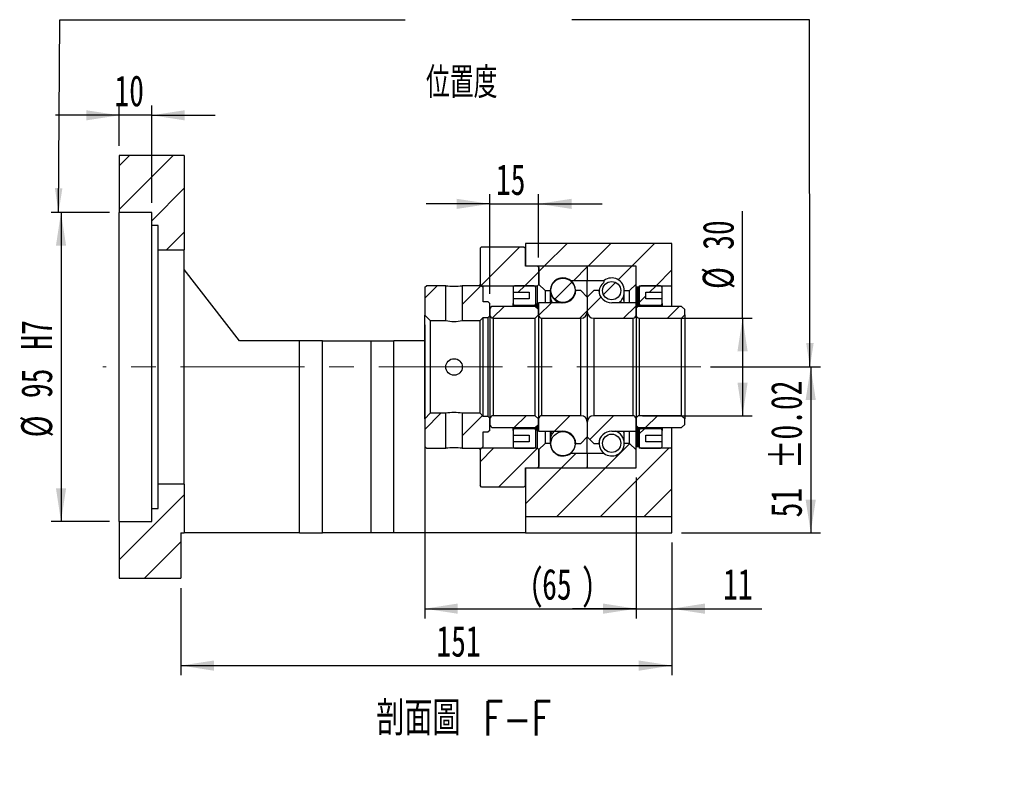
# Model space of a CAD drawing. Header units: millimetres. Extents: x 26 to 296, y 11 to 200.
# Tile 4 of 5: x 195 to 296, y 11 to 90. Entities that reach past the tile are written whole.
import ezdxf

# ---------------------------------------------------------------- set-up
doc = ezdxf.new("R2010")
doc.units = ezdxf.units.MM
doc.linetypes.add('CENTERX2', pattern=[20.32, 12.7, -2.54, 2.54, -2.54])
doc.layers.add('圖層0', color=7, linetype='Continuous')
doc.styles.add('SLDTEXTSTYLE0', font='TXT', dxfattribs={"width": 0.7})
doc.styles.add('SLDTEXTSTYLE3', font='TXT', dxfattribs={"width": 0.7, "bigfont": 'bigfont'})
doc.styles.add('SLDTEXTSTYLE4', font='TXT', dxfattribs={"width": 0.75, "bigfont": 'bigfont'})
doc.dimstyles.new('SLDDIMSTYLE3', dxfattribs={"dimtxt": 3.389974, "dimasz": 2.5, "dimexe": 0, "dimexo": 0.0625, "dimgap": 0.847493, "dimtad": 1, "dimlfac": 3, "dimrnd": 1e-09, "dimzin": 12, "dimdsep": 46, "dimtxsty": 'SLDTEXTSTYLE0', "dimsah": 1, "dimcen": 0.09, "dimadec": 0, "dimazin": 3, "dimtfac": 1, "dimtofl": 0, "dimtmove": 0, "dimatfit": 3, "dimfxl": 0, "dimfrac": 2, "dimtolj": 1, "dimtzin": 12, "dimarcsym": 0})
doc.dimstyles.new('SLDDIMSTYLE6', dxfattribs={"dimtxt": 3.389974, "dimasz": 2.5, "dimexe": 0, "dimexo": 0.0625, "dimgap": 0.847493, "dimtad": 1, "dimlfac": 3, "dimrnd": 1e-09, "dimzin": 12, "dimdsep": 46, "dimtxsty": 'SLDTEXTSTYLE0', "dimsah": 1, "dimcen": 0.09, "dimadec": 0, "dimazin": 3, "dimtfac": 1, "dimtmove": 0, "dimatfit": 0, "dimfxl": 0, "dimfrac": 2, "dimtolj": 1, "dimtzin": 12, "dimarcsym": 0})
doc.dimstyles.new('SLDDIMSTYLE7', dxfattribs={"dimtxt": 3.389974, "dimasz": 2.5, "dimexe": 0, "dimexo": 0.0625, "dimgap": 0.847493, "dimtad": 1, "dimlfac": 3, "dimrnd": 1e-09, "dimzin": 12, "dimdsep": 46, "dimtxsty": 'SLDTEXTSTYLE0', "dimsah": 1, "dimcen": 0.09, "dimadec": 0, "dimazin": 3, "dimtfac": 1, "dimtofl": 0, "dimtmove": 0, "dimatfit": 3, "dimfxl": 0, "dimfrac": 2, "dimtolj": 1, "dimarcsym": 0})
doc.dimstyles.new('SLDDIMSTYLE8', dxfattribs={"dimtxt": 3.389974, "dimasz": 2.5, "dimexe": 0, "dimexo": 0.0625, "dimgap": 0.847493, "dimtad": 1, "dimlfac": 3, "dimrnd": 1e-09, "dimzin": 12, "dimdsep": 46, "dimtxsty": 'SLDTEXTSTYLE0', "dimsah": 1, "dimcen": 0.09, "dimadec": 0, "dimazin": 3, "dimtol": 1, "dimtp": 0.02, "dimtm": 0.02, "dimtfac": 1, "dimtofl": 0, "dimtmove": 0, "dimatfit": 3, "dimfxl": 0, "dimfrac": 2, "dimtolj": 1, "dimarcsym": 0})

# ---------------------------------------------------------------- blocks, each defined once
blk = doc.blocks.new('_D_12')
at = {"layer": '圖層0', "color": 7}
for p, q in [((205.19, 77.01), (205.19, 81.15)), ((208.52, 71.18), (208.52, 81.15)), ((205.19, 80.15), (198.67, 80.15)), ((208.52, 80.15), (205.19, 80.15)), ((208.52, 80.15), (215.04, 80.15))]:
    blk.add_line(p, q, dxfattribs=at)
for points in [[(205.19, 80.15), (201.8, 80.67), (201.8, 79.63)], [(208.52, 80.15), (211.91, 79.63), (211.91, 80.67)]]:
    blk.add_solid(points, dxfattribs=at)
at = {"layer": '圖層0', "color": 7, "insert": (204.7, 84.25), "char_height": 3.175, "attachment_point": 1, "style": 'SLDTEXTSTYLE0'}
blk.add_mtext('10', dxfattribs=at)
blk = doc.blocks.new('_D_13')
at = {"layer": '圖層0', "color": 7}
for p, q in [((204.19, 70.18), (198.22, 70.18)), ((199.22, 70.18), (199.22, 38.51)), ((204.19, 38.51), (198.22, 38.51))]:
    blk.add_line(p, q, dxfattribs=at)
for points in [[(199.22, 70.18), (198.7, 66.79), (199.74, 66.79)], [(199.22, 38.51), (199.74, 41.9), (198.7, 41.9)]]:
    blk.add_solid(points, dxfattribs=at)
at = {"layer": '圖層0', "color": 7, "char_height": 3.175, "attachment_point": 1, "rotation": 90, "style": 'SLDTEXTSTYLE0'}
for s, insert in [('H7', (195.13, 56.12)), ('95', (195.13, 51.15)), ('%%c', (195.13, 47.13))]:
    blk.add_mtext(s, dxfattribs=dict(at, insert=insert))
blk = doc.blocks.new('_D_14')
at = {"layer": '圖層0', "color": 7}
for p, q in [((258.19, 43.01), (258.19, 28.56)), ((261.86, 36.35), (261.86, 28.56)), ((258.19, 29.56), (251.67, 29.56)), ((258.19, 29.56), (261.86, 29.56)), ((261.86, 29.56), (271.1, 29.56))]:
    blk.add_line(p, q, dxfattribs=at)
for points in [[(258.19, 29.56), (254.8, 30.09), (254.8, 29.04)], [(261.86, 29.56), (265.25, 29.04), (265.25, 30.09)]]:
    blk.add_solid(points, dxfattribs=at)
at = {"layer": '圖層0', "color": 7, "insert": (267.12, 33.66), "char_height": 3.175, "attachment_point": 1, "style": 'SLDTEXTSTYLE0'}
blk.add_mtext('11', dxfattribs=at)
blk = doc.blocks.new('_D_15')
at = {"layer": '圖層0', "color": 7}
for p, q in [((236.52, 58.66), (236.52, 28.56)), ((258.19, 43.01), (258.19, 28.56)), ((236.52, 29.56), (258.19, 29.56))]:
    blk.add_line(p, q, dxfattribs=at)
for points in [[(236.52, 29.56), (239.91, 29.04), (239.91, 30.09)], [(258.19, 29.56), (254.8, 30.09), (254.8, 29.04)]]:
    blk.add_solid(points, dxfattribs=at)
at = {"layer": '圖層0', "color": 7, "attachment_point": 1, "style": 'SLDTEXTSTYLE0'}
for s, insert, char_height in [('(', (247.23, 33.66), 3.17), ('65', (248.56, 33.66), 3.175), (')', (252.53, 33.66), 3.17)]:
    blk.add_mtext(s, dxfattribs=dict(at, insert=insert, char_height=char_height))
blk = doc.blocks.new('_D_16')
at = {"layer": '圖層0', "color": 7}
for p, q in [((261.86, 36.35), (261.86, 22.73)), ((211.52, 31.68), (211.52, 22.73)), ((211.52, 23.73), (261.86, 23.73))]:
    blk.add_line(p, q, dxfattribs=at)
for points in [[(211.52, 23.73), (214.91, 23.2), (214.91, 24.25)], [(261.86, 23.73), (258.47, 24.25), (258.47, 23.2)]]:
    blk.add_solid(points, dxfattribs=at)
at = {"layer": '圖層0', "color": 7, "insert": (237.72, 27.82), "char_height": 3.175, "attachment_point": 1, "style": 'SLDTEXTSTYLE0'}
blk.add_mtext('151', dxfattribs=at)
blk = doc.blocks.new('_D_17')
at = {"layer": '圖層0', "color": 7}
for p, q in [((269.11, 59.35), (269.11, 70.33)), ((258.86, 59.35), (270.11, 59.35)), ((269.11, 59.35), (269.11, 49.35)), ((258.86, 49.35), (270.11, 49.35))]:
    blk.add_line(p, q, dxfattribs=at)
for points in [[(269.11, 59.35), (268.59, 55.96), (269.63, 55.96)], [(269.11, 49.35), (269.63, 52.74), (268.59, 52.74)]]:
    blk.add_solid(points, dxfattribs=at)
at = {"layer": '圖層0', "color": 7, "char_height": 3.175, "attachment_point": 1, "rotation": 90, "style": 'SLDTEXTSTYLE0'}
for s, insert in [('30', (265.02, 66.36)), ('%%c', (265.02, 62.34))]:
    blk.add_mtext(s, dxfattribs=dict(at, insert=insert))
blk = doc.blocks.new('_D_18')
at = {"layer": '圖層0', "color": 7}
for p, q in [((265.82, 54.35), (277.1, 54.35)), ((276.1, 54.35), (276.1, 37.35)), ((262.86, 37.35), (277.1, 37.35))]:
    blk.add_line(p, q, dxfattribs=at)
for points in [[(276.1, 54.35), (275.58, 50.96), (276.62, 50.96)], [(276.1, 37.35), (276.62, 40.74), (275.58, 40.74)]]:
    blk.add_solid(points, dxfattribs=at)
at = {"layer": '圖層0', "color": 7, "char_height": 3.175, "attachment_point": 1, "rotation": 90, "style": 'SLDTEXTSTYLE0'}
for s, insert in [('±0.02', (272.01, 43.88)), ('51', (272.01, 38.92))]:
    blk.add_mtext(s, dxfattribs=dict(at, insert=insert))
blk = doc.blocks.new('_D_19')
at = {"layer": '圖層0', "color": 7}
for p, q in [((243.19, 61.85), (243.19, 72.07)), ((248.19, 65.58), (248.19, 72.07)), ((243.19, 71.07), (236.67, 71.07)), ((243.19, 71.07), (248.19, 71.07)), ((248.19, 71.07), (254.71, 71.07))]:
    blk.add_line(p, q, dxfattribs=at)
for points in [[(243.19, 71.07), (239.8, 71.59), (239.8, 70.55)], [(248.19, 71.07), (251.58, 70.55), (251.58, 71.59)]]:
    blk.add_solid(points, dxfattribs=at)
at = {"layer": '圖層0', "color": 7, "insert": (243.82, 75.16), "char_height": 3.175, "attachment_point": 1, "style": 'SLDTEXTSTYLE0'}
blk.add_mtext('15', dxfattribs=at)

msp = doc.modelspace()

# ---------------------------------------------------------------- hatches: boundary and pattern name
at = {"layer": '圖層0', "linetype": 'Continuous', "lineweight": 18}
h = msp.add_hatch(dxfattribs=at)
h.set_pattern_fill('ANSI31', color=256, style=0)
h.paths.add_polyline_path([(211.8558, 66.3454), (211.8558, 76.0121), (205.1891, 76.0121), (205.1891, 70.1787), (208.5225, 70.1787), (208.5225, 68.8454), (209.1891, 68.8454), (209.1891, 66.3454)], flags=0)
h = msp.add_hatch(dxfattribs=at)
h.set_pattern_fill('ANSI31', color=256, style=0)
h.paths.add_polyline_path([(242.3558, 66.6787), (242.1891, 66.5121), (242.1891, 62.8454), (242.3558, 62.6787), (248.0725, 62.6787), (248.2391, 62.8454), (248.2391, 64.5121), (248.0725, 64.6787), (246.8558, 64.6787), (246.8558, 66.5121), (246.6891, 66.6787)], flags=0)
h = msp.add_hatch(dxfattribs=at)
h.set_pattern_fill('ANSI31', color=256, style=0)
h.paths.add_polyline_path([(258.2558, 62.5121), (258.4558, 62.5121), (258.5225, 62.5787), (258.5225, 62.6787), (261.8558, 62.6787), (261.8558, 67.0121), (246.8558, 67.0121), (246.8558, 64.6787), (258.1891, 64.6787), (258.1891, 62.5787)], flags=0)
h = msp.add_hatch(dxfattribs=at)
h.set_pattern_fill('ANSI31', color=256, style=0)
edge = h.paths.add_edge_path(flags=0)
edge.add_line((253.0891, 64.6787), (248.2891, 64.6787))
edge.add_arc((248.2891, 64.5787), 0.1, 90, 180)
edge.add_line((248.1891, 64.5787), (248.1891, 62.8454))
edge.add_line((248.1891, 62.8454), (248.8558, 62.1787))
edge.add_line((248.8558, 62.1787), (249.3958, 62.1787))
edge.add_arc((250.6891, 62.1787), 1.2933, 53.031768, 180, ccw=False)
edge.add_line((251.4669, 63.2121), (253.1891, 63.2121))
edge.add_line((253.1891, 63.2121), (253.1891, 64.5787))
edge.add_arc((253.0891, 64.5787), 0.1, 0, 90)
h = msp.add_hatch(dxfattribs=at)
h.set_pattern_fill('ANSI31', color=256, style=0)
edge = h.paths.add_edge_path(flags=0)
edge.add_line((258.1891, 62.8454), (258.1891, 64.5787))
edge.add_arc((258.0891, 64.5787), 0.1, 0, 90)
edge.add_line((258.0891, 64.6787), (253.2891, 64.6787))
edge.add_arc((253.2891, 64.5787), 0.1, 90, 180)
edge.add_line((253.1891, 64.5787), (253.1891, 63.2121))
edge.add_line((253.1891, 63.2121), (254.9114, 63.2121))
edge.add_arc((255.6891, 62.1787), 1.2933, 0, 126.968232, ccw=False)
edge.add_line((256.9825, 62.1787), (257.5225, 62.1787))
edge.add_line((257.5225, 62.1787), (258.1891, 62.8454))
h = msp.add_hatch(dxfattribs=at)
h.set_pattern_fill('ANSI31', color=256, style=0)
h.paths.add_polyline_path([(236.6891, 62.6787), (236.5225, 62.5121), (236.5225, 59.6621), (237.0891, 59.0954), (238.6725, 59.0954), (238.6725, 62.6787)], flags=0)
h = msp.add_hatch(dxfattribs=at)
h.set_pattern_fill('ANSI31', color=256, style=0)
h.paths.add_polyline_path([(243.1891, 60.8454), (243.0225, 61.0121), (242.5225, 61.0121), (242.5225, 62.5121), (242.3558, 62.6787), (240.3725, 62.6787), (240.3725, 59.0954), (242.1891, 59.0954), (242.5225, 59.4287), (243.0225, 59.4287), (243.1891, 59.5954)], flags=0)
h = msp.add_hatch(dxfattribs=at)
h.set_pattern_fill('ANSI31', color=256, style=0)
edge = h.paths.add_edge_path(flags=0)
edge.add_line((247.2391, 62.0121), (247.2391, 61.3454))
edge.add_line((247.2391, 61.3454), (245.5725, 61.3454))
edge.add_line((245.5725, 61.3454), (245.5725, 60.8454))
edge.add_arc((245.7391, 60.8454), 0.1667, 180, 270)
edge.add_line((245.7391, 60.6787), (247.7391, 60.6787))
edge.add_arc((247.7391, 60.8454), 0.1667, 270, 360)
edge.add_line((247.9058, 60.8454), (247.9058, 62.5121))
edge.add_arc((247.7391, 62.5121), 0.1667, 0, 90)
edge.add_line((247.7391, 62.6787), (245.7391, 62.6787))
edge.add_arc((245.7391, 62.5121), 0.1667, 90, 180)
edge.add_line((245.5725, 62.5121), (245.5725, 62.0121))
edge.add_line((245.5725, 62.0121), (247.2391, 62.0121))
h = msp.add_hatch(dxfattribs=at)
h.set_pattern_fill('ANSI31', color=256, style=0)
edge = h.paths.add_edge_path(flags=0)
edge.add_arc((250.6891, 62.212), 1.2397, 0, 360)
h = msp.add_hatch(dxfattribs=at)
h.set_pattern_fill('ANSI31', color=256, style=0)
edge = h.paths.add_edge_path(flags=0)
edge.add_arc((255.6891, 62.1704), 0.94, 0, 360)
h = msp.add_hatch(dxfattribs=at)
h.set_pattern_fill('ANSI31', color=256, style=0)
edge = h.paths.add_edge_path(flags=0)
edge.add_line((260.8558, 60.8454), (260.8558, 61.3454))
edge.add_line((260.8558, 61.3454), (259.1891, 61.3454))
edge.add_line((259.1891, 61.3454), (259.1891, 62.0121))
edge.add_line((259.1891, 62.0121), (260.8558, 62.0121))
edge.add_line((260.8558, 62.0121), (260.8558, 62.5121))
edge.add_arc((260.6891, 62.5121), 0.1667, 0, 90)
edge.add_line((260.6891, 62.6787), (258.6891, 62.6787))
edge.add_arc((258.6891, 62.5121), 0.1667, 90, 180)
edge.add_line((258.5225, 62.5121), (258.5225, 60.8454))
edge.add_arc((258.6891, 60.8454), 0.1667, 180, 270)
edge.add_line((258.6891, 60.6787), (260.6891, 60.6787))
edge.add_arc((260.6891, 60.8454), 0.1667, 270, 360)
h = msp.add_hatch(dxfattribs=at)
h.set_pattern_fill('ANSI31', color=256, style=0)
edge = h.paths.add_edge_path(flags=0)
edge.add_line((253.1891, 60.0121), (253.1891, 61.5121))
edge.add_line((253.1891, 61.5121), (252.5225, 62.1787))
edge.add_line((252.5225, 62.1787), (252.0199, 62.1787))
edge.add_arc((250.6891, 62.2621), 1.3333, 270, 356.416678, ccw=False)
edge.add_line((250.6891, 60.9287), (248.1891, 60.9287))
edge.add_line((248.1891, 60.9287), (248.1891, 59.6787))
edge.add_arc((248.5225, 59.6787), 0.3333, 180, 270)
edge.add_line((248.5225, 59.3454), (252.5225, 59.3454))
edge.add_arc((252.5225, 60.0121), 0.6667, 270, 360)
h = msp.add_hatch(dxfattribs=at)
h.set_pattern_fill('ANSI31', color=256, style=0)
edge = h.paths.add_edge_path(flags=0)
edge.add_line((254.3584, 62.1787), (253.8558, 62.1787))
edge.add_line((253.8558, 62.1787), (253.1891, 61.5121))
edge.add_line((253.1891, 61.5121), (253.1891, 60.0121))
edge.add_arc((253.8558, 60.0121), 0.6667, 180, 270)
edge.add_line((253.8558, 59.3454), (257.8558, 59.3454))
edge.add_arc((257.8558, 59.6787), 0.3333, 270, 360)
edge.add_line((258.1891, 59.6787), (258.1891, 60.9287))
edge.add_line((258.1891, 60.9287), (255.6891, 60.9287))
edge.add_arc((255.6891, 62.2621), 1.3333, 183.583322, 270, ccw=False)
h = msp.add_hatch(dxfattribs=at)
h.set_pattern_fill('ANSI31', color=256, style=0)
edge = h.paths.add_edge_path(flags=0)
edge.add_line((247.8558, 59.3454), (248.1891, 59.6787))
edge.add_line((248.1891, 59.6787), (248.1891, 60.2287))
edge.add_line((248.1891, 60.2287), (247.8558, 60.5621))
edge.add_line((247.8558, 60.5621), (243.5225, 60.5621))
edge.add_arc((243.5225, 60.2287), 0.3333, 90, 180)
edge.add_line((243.1891, 60.2287), (243.1891, 59.6787))
edge.add_arc((243.5225, 59.6787), 0.3333, 180, 270)
edge.add_line((243.5225, 59.3454), (247.8558, 59.3454))
h = msp.add_hatch(dxfattribs=at)
h.set_pattern_fill('ANSI31', color=256, style=0)
edge = h.paths.add_edge_path(flags=0)
edge.add_line((262.8558, 59.3454), (263.1891, 59.6787))
edge.add_line((263.1891, 59.6787), (263.1891, 60.2287))
edge.add_line((263.1891, 60.2287), (262.8558, 60.5621))
edge.add_line((262.8558, 60.5621), (258.5225, 60.5621))
edge.add_arc((258.5225, 60.2287), 0.3333, 90, 180)
edge.add_line((258.1891, 60.2287), (258.1891, 59.6787))
edge.add_arc((258.5225, 59.6787), 0.3333, 180, 270)
edge.add_line((258.5225, 59.3454), (262.8558, 59.3454))
h = msp.add_hatch(dxfattribs=at)
h.set_pattern_fill('ANSI31', color=256, style=0)
h.paths.add_polyline_path([(236.5225, 46.1787), (236.6891, 46.0121), (238.6725, 46.0121), (238.6725, 49.5954), (237.0891, 49.5954), (236.5225, 49.0287)], flags=0)
h = msp.add_hatch(dxfattribs=at)
h.set_pattern_fill('ANSI31', color=256, style=0)
h.paths.add_polyline_path([(242.3558, 46.0121), (242.5225, 46.1787), (242.5225, 47.6787), (243.0225, 47.6787), (243.1891, 47.8454), (243.1891, 49.0954), (243.0225, 49.2621), (242.5225, 49.2621), (242.1891, 49.5954), (240.3725, 49.5954), (240.3725, 46.0121)], flags=0)
h = msp.add_hatch(dxfattribs=at)
h.set_pattern_fill('ANSI31', color=256, style=0)
edge = h.paths.add_edge_path(flags=0)
edge.add_line((248.1891, 49.0121), (247.8558, 49.3454))
edge.add_line((247.8558, 49.3454), (243.5225, 49.3454))
edge.add_arc((243.5225, 49.0121), 0.3333, 90, 180)
edge.add_line((243.1891, 49.0121), (243.1891, 48.4621))
edge.add_arc((243.5225, 48.4621), 0.3333, 180, 270)
edge.add_line((243.5225, 48.1287), (247.8558, 48.1287))
edge.add_line((247.8558, 48.1287), (248.1891, 48.4621))
edge.add_line((248.1891, 48.4621), (248.1891, 49.0121))
h = msp.add_hatch(dxfattribs=at)
h.set_pattern_fill('ANSI31', color=256, style=0)
edge = h.paths.add_edge_path(flags=0)
edge.add_line((252.0199, 46.5121), (252.5225, 46.5121))
edge.add_line((252.5225, 46.5121), (253.1891, 47.1787))
edge.add_line((253.1891, 47.1787), (253.1891, 48.6787))
edge.add_arc((252.5225, 48.6787), 0.6667, 0, 90)
edge.add_line((252.5225, 49.3454), (248.5225, 49.3454))
edge.add_arc((248.5225, 49.0121), 0.3333, 90, 180)
edge.add_line((248.1891, 49.0121), (248.1891, 47.7621))
edge.add_line((248.1891, 47.7621), (250.6891, 47.7621))
edge.add_arc((250.6891, 46.4287), 1.3333, 3.583322, 90, ccw=False)
h = msp.add_hatch(dxfattribs=at)
h.set_pattern_fill('ANSI31', color=256, style=0)
edge = h.paths.add_edge_path(flags=0)
edge.add_line((253.1891, 48.6787), (253.1891, 47.1787))
edge.add_line((253.1891, 47.1787), (253.8558, 46.5121))
edge.add_line((253.8558, 46.5121), (254.3584, 46.5121))
edge.add_arc((255.6891, 46.4287), 1.3333, 90, 176.416678, ccw=False)
edge.add_line((255.6891, 47.7621), (258.1891, 47.7621))
edge.add_line((258.1891, 47.7621), (258.1891, 49.0121))
edge.add_arc((257.8558, 49.0121), 0.3333, 0, 90)
edge.add_line((257.8558, 49.3454), (253.8558, 49.3454))
edge.add_arc((253.8558, 48.6787), 0.6667, 90, 180)
h = msp.add_hatch(dxfattribs=at)
h.set_pattern_fill('ANSI31', color=256, style=0)
edge = h.paths.add_edge_path(flags=0)
edge.add_line((263.1891, 49.0121), (262.8558, 49.3454))
edge.add_line((262.8558, 49.3454), (258.5225, 49.3454))
edge.add_arc((258.5225, 49.0121), 0.3333, 90, 180)
edge.add_line((258.1891, 49.0121), (258.1891, 48.4621))
edge.add_arc((258.5225, 48.4621), 0.3333, 180, 270)
edge.add_line((258.5225, 48.1287), (262.8558, 48.1287))
edge.add_line((262.8558, 48.1287), (263.1891, 48.4621))
edge.add_line((263.1891, 48.4621), (263.1891, 49.0121))
h = msp.add_hatch(dxfattribs=at)
h.set_pattern_fill('ANSI31', color=256, style=0)
edge = h.paths.add_edge_path(flags=0)
edge.add_line((245.5725, 47.8454), (245.5725, 47.3454))
edge.add_line((245.5725, 47.3454), (247.2391, 47.3454))
edge.add_line((247.2391, 47.3454), (247.2391, 46.6787))
edge.add_line((247.2391, 46.6787), (245.5725, 46.6787))
edge.add_line((245.5725, 46.6787), (245.5725, 46.1787))
edge.add_arc((245.7391, 46.1787), 0.1667, 180, 270)
edge.add_line((245.7391, 46.0121), (247.7391, 46.0121))
edge.add_arc((247.7391, 46.1787), 0.1667, 270, 360)
edge.add_line((247.9058, 46.1787), (247.9058, 47.8454))
edge.add_arc((247.7391, 47.8454), 0.1667, 0, 90)
edge.add_line((247.7391, 48.0121), (245.7391, 48.0121))
edge.add_arc((245.7391, 47.8454), 0.1667, 90, 180)
h = msp.add_hatch(dxfattribs=at)
h.set_pattern_fill('ANSI31', color=256, style=0)
edge = h.paths.add_edge_path(flags=0)
edge.add_arc((250.6891, 46.4787), 1.2397, 0, 360)
h = msp.add_hatch(dxfattribs=at)
h.set_pattern_fill('ANSI31', color=256, style=0)
edge = h.paths.add_edge_path(flags=0)
edge.add_arc((255.6891, 46.5204), 0.94, 0, 360)
h = msp.add_hatch(dxfattribs=at)
h.set_pattern_fill('ANSI31', color=256, style=0)
edge = h.paths.add_edge_path(flags=0)
edge.add_line((259.1891, 46.6787), (259.1891, 47.3454))
edge.add_line((259.1891, 47.3454), (260.8558, 47.3454))
edge.add_line((260.8558, 47.3454), (260.8558, 47.8454))
edge.add_arc((260.6891, 47.8454), 0.1667, 0, 90)
edge.add_line((260.6891, 48.0121), (258.6891, 48.0121))
edge.add_arc((258.6891, 47.8454), 0.1667, 90, 180)
edge.add_line((258.5225, 47.8454), (258.5225, 46.1787))
edge.add_arc((258.6891, 46.1787), 0.1667, 180, 270)
edge.add_line((258.6891, 46.0121), (260.6891, 46.0121))
edge.add_arc((260.6891, 46.1787), 0.1667, 270, 360)
edge.add_line((260.8558, 46.1787), (260.8558, 46.6787))
edge.add_line((260.8558, 46.6787), (259.1891, 46.6787))
h = msp.add_hatch(dxfattribs=at)
h.set_pattern_fill('ANSI31', color=256, style=0)
edge = h.paths.add_edge_path(flags=0)
edge.add_line((248.1891, 45.8454), (248.1891, 44.1121))
edge.add_arc((248.2891, 44.1121), 0.1, 180, 270)
edge.add_line((248.2891, 44.0121), (253.0891, 44.0121))
edge.add_arc((253.0891, 44.1121), 0.1, 270, 360)
edge.add_line((253.1891, 44.1121), (253.1891, 45.4787))
edge.add_line((253.1891, 45.4787), (251.4669, 45.4787))
edge.add_arc((250.6891, 46.5121), 1.2933, 180, 306.968232, ccw=False)
edge.add_line((249.3958, 46.5121), (248.8558, 46.5121))
edge.add_line((248.8558, 46.5121), (248.1891, 45.8454))
h = msp.add_hatch(dxfattribs=at)
h.set_pattern_fill('ANSI31', color=256, style=0)
edge = h.paths.add_edge_path(flags=0)
edge.add_line((253.2891, 44.0121), (258.0891, 44.0121))
edge.add_arc((258.0891, 44.1121), 0.1, 270, 360)
edge.add_line((258.1891, 44.1121), (258.1891, 45.8454))
edge.add_line((258.1891, 45.8454), (257.5225, 46.5121))
edge.add_line((257.5225, 46.5121), (256.9825, 46.5121))
edge.add_arc((255.6891, 46.5121), 1.2933, 233.031768, 360, ccw=False)
edge.add_line((254.9114, 45.4787), (253.1891, 45.4787))
edge.add_line((253.1891, 45.4787), (253.1891, 44.1121))
edge.add_arc((253.2891, 44.1121), 0.1, 180, 270)
h = msp.add_hatch(dxfattribs=at)
h.set_pattern_fill('ANSI31', color=256, style=0)
h.paths.add_polyline_path([(242.3558, 46.0121), (242.1891, 45.8454), (242.1891, 42.1787), (242.3558, 42.0121), (246.6891, 42.0121), (246.8558, 42.1787), (246.8558, 44.0121), (248.0725, 44.0121), (248.2391, 44.1787), (248.2391, 45.8454), (248.0725, 46.0121)], flags=0)
h = msp.add_hatch(dxfattribs=at)
h.set_pattern_fill('ANSI31', color=256, style=0)
h.paths.add_polyline_path([(258.4558, 46.1787), (258.2558, 46.1787), (258.1891, 46.1121), (258.1891, 44.0121), (246.8558, 44.0121), (246.8558, 39.0121), (261.8558, 39.0121), (261.8558, 46.0121), (258.5225, 46.0121), (258.5225, 46.1121)], flags=0)
h = msp.add_hatch(dxfattribs=at)
h.set_pattern_fill('ANSI31', color=256, style=0)
h.paths.add_polyline_path([(211.8558, 37.3454), (211.8558, 42.3454), (209.1891, 42.3454), (209.1891, 39.8454), (208.5225, 39.8454), (208.5225, 38.5121), (205.1891, 38.5121), (205.1891, 32.6787), (211.5225, 32.6787), (211.5225, 37.3454)], flags=0)

# ---------------------------------------------------------------- linework, layer by layer
at = {"color": 7, "linetype": 'Continuous', "lineweight": 25}
for p, q in [((205.1891, 76.0121), (205.1891, 70.1787)), ((211.8558, 76.0121), (205.1891, 76.0121)), ((211.8558, 76.0121), (211.8558, 66.3454)), ((208.5225, 70.1787), (205.1891, 70.1787)), ((205.1891, 38.5121), (205.1891, 70.1787)), ((208.5225, 68.8454), (208.5225, 70.1787)), ((209.1891, 68.8454), (208.5225, 68.8454)), ((208.5225, 39.8454), (208.5225, 68.8454)), ((209.1891, 66.3454), (209.1891, 68.8454)), ((242.1891, 66.5121), (242.3558, 66.6787)), ((242.3558, 66.6787), (246.6891, 66.6787)), ((246.6891, 66.6787), (246.8558, 66.5121)), ((246.8558, 67.0121), (246.8558, 64.6787)), ((261.8558, 67.0121), (246.8558, 67.0121)), ((261.8558, 62.6787), (261.8558, 67.0121)), ((209.1891, 66.3454), (211.8558, 66.3454)), ((209.1891, 42.3454), (209.1891, 66.3454)), ((211.8558, 42.3454), (211.8558, 66.3454)), ((242.1891, 66.5121), (242.1891, 62.8454)), ((246.8558, 64.6787), (246.8558, 66.5121)), ((258.1891, 64.6787), (246.8558, 64.6787)), ((248.0725, 64.6787), (246.8558, 64.6787)), ((248.0725, 64.6787), (248.2391, 64.5121)), ((253.0891, 64.6787), (248.2891, 64.6787)), ((258.0891, 64.6787), (253.2891, 64.6787)), ((258.1891, 62.5787), (258.1891, 64.6787)), ((217.5225, 57.0121), (211.8558, 64.3454)), ((248.1891, 64.5787), (248.1891, 62.8454)), ((248.2391, 62.8454), (248.2391, 64.5121)), ((253.1891, 64.5787), (253.1891, 63.2121)), ((258.1891, 62.8454), (258.1891, 64.5787)), ((236.5225, 62.5121), (236.6891, 62.6787)), ((238.6725, 62.6787), (236.6891, 62.6787)), ((238.6725, 59.0954), (238.6725, 62.6787)), ((240.3725, 62.6787), (240.3725, 59.0954)), ((242.3558, 62.6787), (240.3725, 62.6787)), ((242.3558, 62.6787), (242.1891, 62.8454)), ((242.1891, 62.6787), (242.1891, 62.8454)), ((242.3558, 62.6787), (242.5225, 62.5121)), ((242.3558, 62.6787), (248.0725, 62.6787)), ((247.7391, 62.6787), (245.7391, 62.6787)), ((248.2391, 62.8454), (248.0725, 62.6787)), ((248.0725, 60.3454), (248.0725, 62.6787)), ((248.1891, 62.8454), (248.8558, 62.1787)), ((251.4669, 63.2121), (253.1891, 63.2121)), ((251.4669, 63.2121), (251.4669, 63.2114)), ((253.1891, 63.2121), (254.9114, 63.2121)), ((253.1891, 61.5121), (253.1891, 63.2121)), ((254.9114, 63.0309), (254.9114, 63.2121)), ((257.5225, 62.1787), (258.1891, 62.8454)), ((258.5225, 62.6787), (261.8558, 62.6787)), ((258.5225, 62.6787), (258.5225, 62.5787)), ((260.6891, 62.6787), (258.6891, 62.6787)), ((261.8558, 60.5621), (261.8558, 62.6787)), ((236.5225, 62.5121), (236.5225, 59.6621)), ((242.5225, 61.0121), (242.5225, 62.5121)), ((245.5725, 62.5121), (245.5725, 62.0121)), ((245.5725, 62.0121), (247.2391, 62.0121)), ((245.5725, 62.0121), (245.5725, 61.3454)), ((247.2391, 62.0121), (247.2391, 61.3454)), ((247.9058, 60.8454), (247.9058, 62.5121)), ((248.8558, 62.1787), (249.3958, 62.1787)), ((248.8558, 62.1787), (248.8558, 60.9287)), ((249.3958, 62.1787), (249.3958, 60.9287)), ((252.5225, 62.1787), (252.0199, 62.1787)), ((253.1891, 61.5121), (252.5225, 62.1787)), ((253.8558, 62.1787), (253.1891, 61.5121)), ((254.3584, 62.1787), (253.8558, 62.1787)), ((256.9808, 62.0015), (256.9804, 62.0339)), ((256.9825, 62.1787), (257.5225, 62.1787)), ((256.9825, 60.9287), (256.9825, 62.1787)), ((257.5225, 60.9287), (257.5225, 62.1787)), ((258.2558, 62.5121), (258.1891, 62.5787)), ((258.1891, 60.9287), (258.1891, 62.5787)), ((258.4558, 62.5121), (258.2558, 62.5121)), ((258.2558, 62.5121), (258.2558, 60.4287)), ((258.5225, 62.5787), (258.4558, 62.5121)), ((258.4558, 60.5553), (258.4558, 62.5121)), ((258.5225, 62.5787), (258.5225, 62.5121)), ((258.5225, 62.5121), (258.5225, 60.8454)), ((259.1891, 62.0121), (260.8558, 62.0121)), ((259.1891, 61.3454), (259.1891, 62.0121)), ((260.8558, 62.0121), (260.8558, 62.5121)), ((260.8558, 61.3454), (260.8558, 62.0121)), ((243.0225, 61.0121), (242.5225, 61.0121)), ((243.0225, 61.0121), (243.1891, 60.8454)), ((243.1891, 59.5954), (243.1891, 60.8454)), ((245.5725, 61.3454), (245.5725, 60.8454)), ((247.2391, 61.3454), (245.5725, 61.3454)), ((245.5725, 60.5621), (245.5725, 60.8454)), ((245.7391, 60.6787), (247.7391, 60.6787)), ((247.9058, 60.8454), (247.9058, 60.5121)), ((248.1891, 60.9287), (248.1891, 59.6787)), ((250.6891, 60.9287), (248.1891, 60.9287)), ((253.1891, 61.5121), (253.1891, 60.0121)), ((258.1891, 60.9287), (255.6891, 60.9287)), ((258.1891, 59.6787), (258.1891, 60.9287)), ((258.5225, 60.5621), (258.5225, 60.8454)), ((258.6891, 60.6787), (260.6891, 60.6787)), ((260.8558, 61.3454), (259.1891, 61.3454)), ((260.8558, 60.8454), (260.8558, 61.3454)), ((260.8558, 60.8454), (260.8558, 60.5621)), ((237.0891, 59.0954), (236.5225, 59.6621)), ((236.5225, 49.0287), (236.5225, 59.6621)), ((243.1891, 59.5954), (243.0225, 59.4287)), ((243.1891, 60.2287), (243.1891, 59.6787)), ((243.1891, 59.5954), (243.1891, 49.0954)), ((247.8558, 60.5621), (243.5225, 60.5621)), ((247.8558, 60.5621), (248.1891, 60.2287)), ((248.1891, 59.6787), (247.8558, 59.3454)), ((248.1891, 59.6787), (248.1891, 60.2287)), ((248.1891, 59.6787), (248.1891, 49.0121)), ((253.1891, 60.0121), (253.1891, 48.6787)), ((258.1891, 60.2287), (258.1891, 59.6787)), ((258.1891, 59.6787), (258.1891, 49.0121)), ((262.8558, 60.5621), (258.5225, 60.5621)), ((262.8558, 60.5621), (263.1891, 60.2287)), ((263.1891, 59.6787), (262.8558, 59.3454)), ((263.1891, 59.6787), (263.1891, 60.2287)), ((263.1891, 59.6787), (263.1891, 49.0121)), ((237.0891, 59.0954), (237.0891, 49.5954)), ((237.0891, 59.0954), (238.6725, 59.0954)), ((240.3725, 59.0954), (242.1891, 59.0954)), ((242.5225, 59.4287), (242.1891, 59.0954)), ((242.1891, 49.5954), (242.1891, 59.0954)), ((242.5225, 59.4287), (243.0225, 59.4287)), ((242.5225, 49.2621), (242.5225, 59.4287)), ((243.0225, 49.2621), (243.0225, 59.4287)), ((243.5225, 59.3454), (247.8558, 59.3454)), ((243.5225, 59.3454), (243.5225, 49.3454)), ((247.8558, 49.3454), (247.8558, 59.3454)), ((248.5225, 59.3454), (252.5225, 59.3454)), ((248.5225, 49.3454), (248.5225, 59.3454)), ((252.5225, 49.3454), (252.5225, 59.3454)), ((253.8558, 59.3454), (257.8558, 59.3454)), ((253.8558, 59.3454), (253.8558, 49.3454)), ((257.8558, 59.3454), (257.8558, 49.3454)), ((258.5225, 59.3454), (262.8558, 59.3454)), ((258.5225, 59.3454), (258.5225, 49.3454)), ((262.8558, 49.3454), (262.8558, 59.3454)), ((223.6891, 57.0121), (217.5225, 57.0121)), ((223.6891, 37.3454), (223.6891, 57.0121)), ((226.0225, 57.0121), (223.6891, 57.0121)), ((226.0225, 37.3454), (226.0225, 57.0121)), ((226.0225, 57.0121), (231.0225, 57.0121)), ((231.0225, 37.3454), (231.0225, 57.0121)), ((231.0225, 57.0121), (233.3558, 57.0121)), ((233.3558, 37.3454), (233.3558, 57.0121)), ((236.5225, 57.0121), (233.3558, 57.0121)), ((236.5225, 49.0287), (237.0891, 49.5954)), ((238.6725, 49.5954), (237.0891, 49.5954)), ((238.6725, 46.0121), (238.6725, 49.5954)), ((242.1891, 49.5954), (240.3725, 49.5954)), ((240.3725, 49.5954), (240.3725, 46.0121)), ((242.1891, 49.5954), (242.5225, 49.2621)), ((236.5225, 49.0287), (236.5225, 46.1787)), ((243.0225, 49.2621), (242.5225, 49.2621)), ((243.0225, 49.2621), (243.1891, 49.0954)), ((243.1891, 47.8454), (243.1891, 49.0954)), ((243.1891, 49.0121), (243.1891, 48.4621)), ((247.8558, 49.3454), (243.5225, 49.3454)), ((247.8558, 49.3454), (248.1891, 49.0121)), ((248.1891, 48.4621), (248.1891, 49.0121)), ((248.1891, 49.0121), (248.1891, 47.7621)), ((252.5225, 49.3454), (248.5225, 49.3454)), ((253.1891, 48.6787), (253.1891, 47.1787)), ((257.8558, 49.3454), (253.8558, 49.3454)), ((258.1891, 47.7621), (258.1891, 49.0121)), ((258.1891, 49.0121), (258.1891, 48.4621)), ((262.8558, 49.3454), (258.5225, 49.3454)), ((262.8558, 49.3454), (263.1891, 49.0121)), ((263.1891, 48.4621), (263.1891, 49.0121)), ((242.5225, 47.6787), (243.0225, 47.6787)), ((242.5225, 46.1787), (242.5225, 47.6787)), ((243.1891, 47.8454), (243.0225, 47.6787)), ((243.5225, 48.1287), (247.8558, 48.1287)), ((245.5725, 47.8454), (245.5725, 48.1287)), ((245.5725, 47.8454), (245.5725, 47.3454)), ((247.7391, 48.0121), (245.7391, 48.0121)), ((248.1891, 48.4621), (247.8558, 48.1287)), ((247.9058, 48.1787), (247.9058, 47.8454)), ((247.9058, 46.1787), (247.9058, 47.8454)), ((248.0725, 46.0121), (248.0725, 48.3454)), ((248.1891, 47.7621), (250.6891, 47.7621)), ((248.8558, 47.7621), (248.8558, 46.5121)), ((249.3958, 47.7621), (249.3958, 46.5121)), ((255.6891, 47.7621), (258.1891, 47.7621)), ((256.9825, 46.5121), (256.9825, 47.7621)), ((257.5225, 46.5121), (257.5225, 47.7621)), ((258.1891, 46.1121), (258.1891, 47.7621)), ((258.2558, 48.2621), (258.2558, 46.1787)), ((258.4558, 46.1787), (258.4558, 48.1355)), ((258.5225, 47.8454), (258.5225, 48.1287)), ((258.5225, 48.1287), (262.8558, 48.1287)), ((258.5225, 47.8454), (258.5225, 46.1787)), ((260.6891, 48.0121), (258.6891, 48.0121)), ((260.8558, 48.1287), (260.8558, 47.8454)), ((260.8558, 47.3454), (260.8558, 47.8454)), ((261.8558, 46.0121), (261.8558, 48.1287)), ((263.1891, 48.4621), (262.8558, 48.1287)), ((245.5725, 47.3454), (247.2391, 47.3454)), ((245.5725, 47.3454), (245.5725, 46.6787)), ((245.5725, 46.6787), (245.5725, 46.1787)), ((247.2391, 46.6787), (245.5725, 46.6787)), ((247.2391, 47.3454), (247.2391, 46.6787)), ((248.8558, 46.5121), (248.1891, 45.8454)), ((249.3958, 46.5121), (248.8558, 46.5121)), ((252.0199, 46.5121), (252.5225, 46.5121)), ((252.5225, 46.5121), (253.1891, 47.1787)), ((253.1891, 47.1787), (253.8558, 46.5121)), ((253.1891, 45.4787), (253.1891, 47.1787)), ((253.8558, 46.5121), (254.3584, 46.5121)), ((256.9804, 46.4892), (256.9808, 46.5204)), ((257.5225, 46.5121), (256.9825, 46.5121)), ((258.1891, 45.8454), (257.5225, 46.5121)), ((259.1891, 47.3454), (260.8558, 47.3454)), ((259.1891, 46.6787), (259.1891, 47.3454)), ((260.8558, 46.6787), (259.1891, 46.6787)), ((260.8558, 46.6787), (260.8558, 47.3454)), ((260.8558, 46.1787), (260.8558, 46.6787)), ((236.6891, 46.0121), (236.5225, 46.1787)), ((236.6891, 46.0121), (238.6725, 46.0121)), ((240.3725, 46.0121), (242.3558, 46.0121)), ((242.1891, 45.8454), (242.3558, 46.0121)), ((242.1891, 45.8454), (242.1891, 46.0121)), ((242.1891, 45.8454), (242.1891, 42.1787)), ((242.5225, 46.1787), (242.3558, 46.0121)), ((248.0725, 46.0121), (242.3558, 46.0121)), ((245.7391, 46.0121), (247.7391, 46.0121)), ((248.0725, 46.0121), (248.2391, 45.8454)), ((248.1891, 45.8454), (248.1891, 44.1121)), ((248.2391, 44.1787), (248.2391, 45.8454)), ((251.4669, 45.5134), (251.4669, 45.4787)), ((253.1891, 45.4787), (251.4669, 45.4787)), ((253.1891, 45.4787), (253.1891, 44.1121)), ((254.9114, 45.4787), (253.1891, 45.4787)), ((254.9114, 45.4787), (254.9114, 45.5063)), ((258.1891, 46.1121), (258.2558, 46.1787)), ((258.1891, 44.0121), (258.1891, 46.1121)), ((258.1891, 44.1121), (258.1891, 45.8454)), ((258.2558, 46.1787), (258.4558, 46.1787)), ((258.4558, 46.1787), (258.5225, 46.1121)), ((258.5225, 46.1787), (258.5225, 46.1121)), ((258.5225, 46.1121), (258.5225, 46.0121)), ((261.8558, 46.0121), (258.5225, 46.0121)), ((258.6891, 46.0121), (260.6891, 46.0121)), ((261.8558, 39.0121), (261.8558, 46.0121)), ((246.8558, 44.0121), (246.8558, 39.0121)), ((246.8558, 44.0121), (258.1891, 44.0121)), ((246.8558, 44.0121), (248.0725, 44.0121)), ((246.8558, 42.1787), (246.8558, 44.0121)), ((248.2391, 44.1787), (248.0725, 44.0121)), ((248.2891, 44.0121), (253.0891, 44.0121)), ((253.2891, 44.0121), (258.0891, 44.0121)), ((209.1891, 39.8454), (209.1891, 42.3454)), ((211.8558, 42.3454), (209.1891, 42.3454)), ((211.8558, 42.3454), (211.8558, 37.3454)), ((242.3558, 42.0121), (242.1891, 42.1787)), ((246.6891, 42.0121), (242.3558, 42.0121)), ((246.8558, 42.1787), (246.6891, 42.0121)), ((208.5225, 38.5121), (208.5225, 39.8454)), ((208.5225, 39.8454), (209.1891, 39.8454)), ((205.1891, 38.5121), (205.1891, 32.6787)), ((205.1891, 38.5121), (208.5225, 38.5121)), ((246.8558, 39.0121), (261.8558, 39.0121)), ((246.8558, 39.0121), (246.8558, 37.3454)), ((261.8558, 37.3454), (261.8558, 39.0121)), ((211.5225, 37.3454), (211.5225, 32.6787)), ((211.5225, 37.3454), (211.8558, 37.3454)), ((223.6891, 37.3454), (211.8558, 37.3454)), ((223.6891, 37.3454), (226.0225, 37.3454)), ((231.0225, 37.3454), (226.0225, 37.3454)), ((233.3558, 37.3454), (231.0225, 37.3454)), ((246.8558, 37.3454), (233.3558, 37.3454)), ((246.8558, 37.3454), (261.8558, 37.3454)), ((205.1891, 32.6787), (211.5225, 32.6787))]:
    msp.add_line(p, q, dxfattribs=at)
at = {"color": 8, "linetype": 'Continuous', "lineweight": 25}
for p, q in [((245.7391, 60.6787), (245.7391, 60.5621)), ((247.7391, 60.5621), (247.7391, 60.6787)), ((258.6891, 60.6787), (258.6891, 60.5621)), ((260.6891, 60.5621), (260.6891, 60.6787)), ((245.7391, 48.1287), (245.7391, 48.0121)), ((247.7391, 48.0121), (247.7391, 48.1287)), ((258.6891, 48.1287), (258.6891, 48.0121)), ((260.6891, 48.0121), (260.6891, 48.1287))]:
    msp.add_line(p, q, dxfattribs=at)
at = {"color": 7, "linetype": 'Continuous', "lineweight": 25, "flags": 128}
for points in [[(251.9583, 61.8535), (251.9544, 61.8735), (251.9457, 61.9128)], [(256.9808, 47.2953), (256.9544, 47.5553), (256.8935, 47.7621)], [(251.9287, 46.4661), (251.9544, 46.5691), (251.9792, 46.7655)], [(256.9213, 46.9078), (256.9544, 47.0353), (256.9808, 47.2953)]]:
    msp.add_lwpolyline(points, dxfattribs=at)
at = {"color": 7, "linetype": 'Continuous', "lineweight": 25}
for centre, radius in [((250.6891, 62.212), 1.2397), ((255.6891, 62.1704), 0.94), ((239.5225, 54.3454), 0.85), ((250.6891, 46.4787), 1.2397), ((255.6891, 46.5204), 0.94)]:
    msp.add_circle(centre, radius, dxfattribs=at)
for centre, radius, start, end in [((248.2891, 64.5787), 0.1, 90, 180), ((253.0891, 64.5787), 0.1, 0, 90), ((253.2891, 64.5787), 0.1, 90, 180), ((258.0891, 64.5787), 0.1, 0, 90), ((239.5225, 70.9835), 8.3482, 264.156116, 275.843884), ((245.7391, 62.5121), 0.1667, 90, 180), ((247.7391, 62.5121), 0.1667, 0, 90), ((250.6891, 62.1787), 1.2933, 53.031768, 180), ((250.6891, 62.212), 1.2917, 0, 50.202364), ((255.6891, 62.0015), 1.2917, 128.080231, 183.532761), ((255.6891, 62.1787), 1.2933, 0, 126.968232), ((258.6891, 62.5121), 0.1667, 90, 180), ((260.6891, 62.5121), 0.1667, 0, 90), ((250.6891, 62.212), 1.2917, 178.628158, 263.477578), ((250.6891, 61.6135), 1.2917, 178.407162, 212.017504), ((250.6891, 62.2621), 1.3333, 270, 356.416678), ((250.6891, 62.212), 1.2917, 304.212995, 0), ((255.6891, 62.2621), 1.3333, 183.583322, 270), ((255.6891, 62.0015), 1.2917, 303.847138, 0), ((245.7391, 60.8454), 0.1667, 180, 270), ((247.7391, 60.8454), 0.1667, 270, 0), ((255.6891, 60.9091), 1.2917, 0, 25.014474), ((258.6891, 60.8454), 0.1667, 180, 270), ((260.6891, 60.8454), 0.1667, 270, 0), ((243.5225, 60.2287), 0.3333, 90, 180), ((243.5225, 59.6787), 0.3333, 180, 270), ((248.5225, 59.6787), 0.3333, 180, 270), ((252.5225, 60.0121), 0.6667, 270, 0), ((253.8558, 60.0121), 0.6667, 180, 270), ((257.8558, 59.6787), 0.3333, 270, 0), ((258.5225, 60.2287), 0.3333, 90, 180), ((258.5225, 59.6787), 0.3333, 180, 270), ((239.5225, 63.795), 4.7758, 259.747937, 280.252063), ((239.5225, 44.898), 4.7737, 79.743298, 100.256702), ((243.5225, 49.0121), 0.3333, 90, 180), ((248.5225, 49.0121), 0.3333, 90, 180), ((252.5225, 48.6787), 0.6667, 0, 90), ((253.8558, 48.6787), 0.6667, 90, 180), ((257.8558, 49.0121), 0.3333, 0, 90), ((258.5225, 49.0121), 0.3333, 90, 180), ((243.5225, 48.4621), 0.3333, 180, 270), ((245.7391, 47.8454), 0.1667, 90, 180), ((247.7391, 47.8454), 0.1667, 0, 90), ((250.6891, 46.8291), 1.2917, 133.7556, 181.979482), ((250.6891, 48.086), 1.2917, 194.524889, 209.113973), ((250.6891, 46.4287), 1.3333, 3.583322, 90), ((255.6891, 46.4287), 1.3333, 90, 176.416678), ((255.6891, 46.5204), 1.2917, 0, 74.008167), ((258.5225, 48.4621), 0.3333, 180, 270), ((258.6891, 47.8454), 0.1667, 90, 180), ((260.6891, 47.8454), 0.1667, 0, 90), ((250.6891, 46.5121), 1.2933, 180, 306.968232), ((255.6891, 46.5204), 1.2917, 154.756413, 230.542236), ((255.6891, 46.5121), 1.2933, 233.031768, 360), ((239.5225, 37.7072), 8.3482, 84.156116, 95.843884), ((245.7391, 46.1787), 0.1667, 180, 270), ((247.7391, 46.1787), 0.1667, 270, 0), ((258.6891, 46.1787), 0.1667, 180, 270), ((260.6891, 46.1787), 0.1667, 270, 0), ((248.2891, 44.1121), 0.1, 180, 270), ((253.0891, 44.1121), 0.1, 270, 360), ((253.2891, 44.1121), 0.1, 180, 270), ((258.0891, 44.1121), 0.1, 270, 0)]:
    msp.add_arc(centre, radius, start, end, dxfattribs=at)
at = {"layer": '圖層0', "color": 7}
for p, q in [((198.9616, 70.1787), (199.0956, 89.9528)), ((199.0956, 89.9528), (234.4951, 89.9528)), ((275.9807, 89.9528), (251.6196, 89.9528)), ((276.0199, 54.3078), (275.9807, 89.9528))]:
    msp.add_line(p, q, dxfattribs=at)
at = {"layer": '圖層0', "color": 7, "linetype": 'CENTERX2', "lineweight": 18}
msp.add_line((264.8234, 54.3454), (203.5107, 54.3454), dxfattribs=at)
at = {"layer": '圖層0', "color": 7}
for points in [[(198.9616, 70.1787), (199.3632, 72.6761), (198.594, 72.6813)], [(276.0199, 54.3078), (276.4018, 56.8082), (275.6325, 56.8074)]]:
    msp.add_solid(points, dxfattribs=at)

# ---------------------------------------------------------------- texts
at = {"layer": '圖層0', "color": 7, "insert": (236.6445, 85.0901), "char_height": 3.175, "attachment_point": 1, "style": 'SLDTEXTSTYLE3'}
msp.add_mtext('\\M+188CA\\M+19275\\M+19378', dxfattribs=at)
at = {"layer": '圖層0', "insert": (240.5193, 20.0689), "char_height": 3.5, "attachment_point": 2, "style": 'SLDTEXTSTYLE4'}
msp.add_mtext('\\M+19655\\M+196CA\\M+19AA4 F-F', dxfattribs=at)

# ---------------------------------------------------------------- dimensions: what is measured, and where the dimension line sits
at = {"layer": '圖層0', "color": 7}
for base, p1, p2, picture, middle in [((205.1891, 80.153), (208.5225, 70.1787), (205.1891, 76.0121), '_D_12', (206.6876, 80.153)), ((248.1891, 71.0669), (243.1891, 60.8454), (248.1891, 64.5787), '_D_19', (245.805, 71.0669))]:
    dim = msp.add_linear_dim(base=base, p1=p1, p2=p2, dimstyle='SLDDIMSTYLE6', dxfattribs=at)
    dim.commit()
    dim.dimension.update_dxf_attribs({"geometry": picture, "text_midpoint": middle, "dimtype": 160})
for base, p1, p2, text, dimstyle, picture, middle in [((269.1121, 49.3454), (257.8558, 59.3454), (257.8558, 49.3454), '%%c<>', 'SLDDIMSTYLE3', '_D_17', (269.1121, 66.3339)), ((199.222, 38.5121), (205.1891, 70.1787), (205.1891, 38.5121), '%%c<>H7', 'SLDDIMSTYLE7', '_D_13', (199.222, 54.1031))]:
    dim = msp.add_linear_dim(base=base, p1=p1, p2=p2, angle=90, text=text, dimstyle=dimstyle, dxfattribs=at)
    dim.commit()
    dim.dimension.update_dxf_attribs({"geometry": picture, "text_midpoint": middle, "dimtype": 160})
dim = msp.add_linear_dim(base=(258.1891, 29.5643), p1=(236.5225, 59.6621), p2=(258.1891, 44.0121), text='(<>)', dimstyle='SLDDIMSTYLE3', dxfattribs=at)
dim.commit()
dim.dimension.update_dxf_attribs({"geometry": '_D_15', "text_midpoint": (250.5469, 29.5643), "dimtype": 160})
for base, p1, angle, dimstyle, picture, middle in [((276.1011, 37.3454), (264.8234, 54.3454), 90, 'SLDDIMSTYLE8', '_D_18', (276.1011, 46.0022)), ((261.8558, 29.5643), (258.1891, 44.0121), 0, 'SLDDIMSTYLE6', '_D_14', (269.1121, 29.5643)), ((261.8558, 23.7265), (211.5225, 32.6787), 0, 'SLDDIMSTYLE3', '_D_16', (240.7016, 23.7265))]:
    dim = msp.add_linear_dim(base=base, p1=p1, p2=(261.8558, 37.3454), angle=angle, dimstyle=dimstyle, dxfattribs=at)
    dim.commit()
    dim.dimension.update_dxf_attribs({"geometry": picture, "text_midpoint": middle, "dimtype": 160})

doc.saveas('drawing.dxf')
